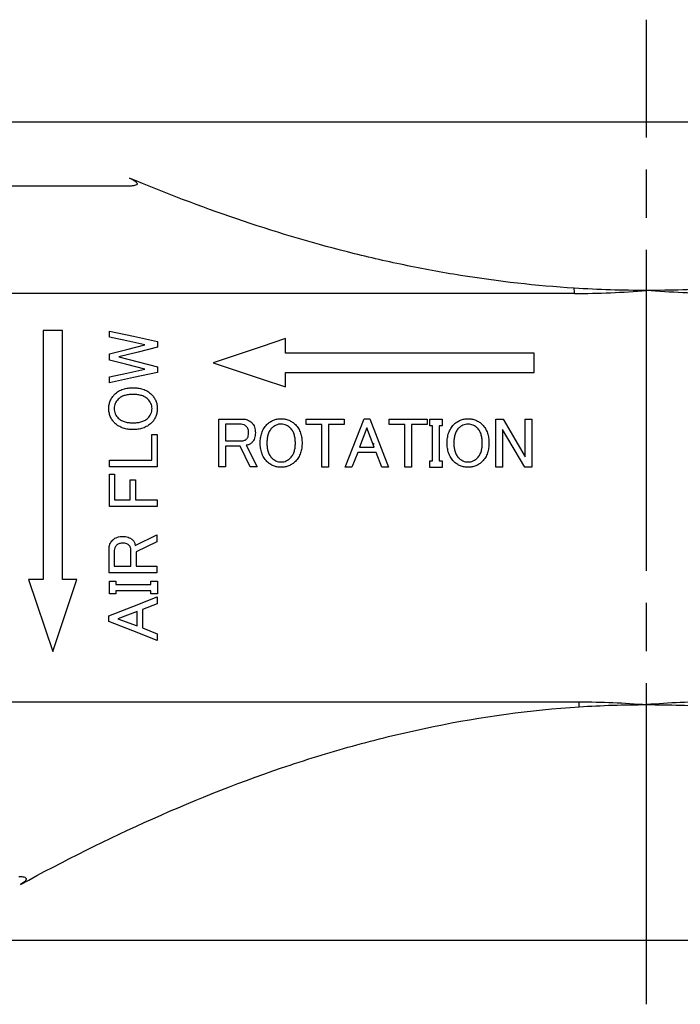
# Model space of a CAD drawing. Header units: millimetres. Extents: x 0 to 594, y 0 to 420.
# Tile 5 of 15: x 88 to 129, y 308 to 369. Entities that reach past the tile are written whole.
import ezdxf

# ---------------------------------------------------------------- set-up
doc = ezdxf.new("R2010")
doc.units = ezdxf.units.MM
doc.linetypes.add('CENTER', pattern=[27, 20, -2, 3, -2])

msp = doc.modelspace()

# ---------------------------------------------------------------- linework, layer by layer
at = {"linetype": 'CENTER'}
msp.add_line((127, 307.682), (127, 369.018), dxfattribs=at)
for p, q in [((57, 362.65), (174.5, 362.65)), ((94.729, 358.65), (57, 358.65)), ((122.499, 351.959), (84.781, 351.959)), ((89.4, 349.65), (89.4, 334.15)), ((90.6, 349.65), (89.4, 349.65)), ((90.6, 334.15), (90.6, 349.65)), ((93.527, 349.239), (93.527, 349.622)), ((104.5, 348.25), (104.5, 349.15)), ((96.533, 348.961), (96.533, 348.614)), ((93.527, 347.815), (93.527, 348.197)), ((120, 348.25), (104.5, 348.25)), ((120, 347.05), (120, 348.25)), ((96.533, 347.398), (96.533, 347.05)), ((93.527, 346.39), (93.527, 346.772)), ((104.5, 347.05), (120, 347.05)), ((104.5, 346.15), (104.5, 347.05)), ((100.353, 341.17), (100.353, 344.141)), ((100.353, 344.141), (101.824, 344.141)), ((105.784, 344.123), (108.165, 344.123)), ((105.784, 343.794), (105.784, 344.123)), ((108.165, 344.123), (108.165, 343.794)), ((108.217, 341.152), (109.398, 344.158)), ((109.398, 344.158), (109.746, 344.158)), ((109.746, 344.158), (110.927, 341.152)), ((110.953, 343.794), (110.953, 344.123)), ((110.953, 344.123), (113.333, 344.123)), ((113.333, 344.123), (113.333, 343.794)), ((113.49, 343.712), (113.49, 344.123)), ((113.49, 344.123), (114.272, 344.123)), ((114.272, 344.123), (114.272, 343.712)), ((117.609, 344.123), (118.055, 344.123)), ((117.609, 341.152), (117.609, 344.123)), ((118.055, 344.123), (119.433, 341.778)), ((119.433, 341.778), (119.433, 344.123)), ((119.433, 344.123), (119.844, 344.123)), ((119.844, 344.123), (119.844, 341.152)), ((100.764, 343.812), (100.764, 342.785)), ((101.737, 343.812), (100.764, 343.812)), ((106.763, 343.794), (105.784, 343.794)), ((106.763, 341.152), (106.763, 343.794)), ((107.174, 343.794), (107.174, 341.152)), ((108.165, 343.794), (107.174, 343.794)), ((109.572, 343.585), (109.12, 342.386)), ((110.024, 342.386), (109.572, 343.585)), ((111.932, 343.794), (110.953, 343.794)), ((111.932, 341.152), (111.932, 343.794)), ((112.343, 343.794), (112.343, 341.152)), ((113.333, 343.794), (112.343, 343.794)), ((113.669, 343.712), (113.49, 343.712)), ((113.669, 341.534), (113.669, 343.712)), ((114.08, 343.712), (114.08, 341.534)), ((114.272, 343.712), (114.08, 343.712)), ((119.41, 341.152), (118.02, 343.498)), ((118.02, 343.498), (118.02, 341.152)), ((96.168, 341.584), (96.168, 343.182)), ((96.168, 343.182), (96.497, 343.182)), ((96.497, 343.182), (96.497, 341.173)), ((100.764, 342.785), (101.79, 342.785)), ((101.668, 342.457), (100.764, 342.457)), ((100.764, 342.457), (100.764, 341.17)), ((102.293, 341.17), (101.668, 342.457)), ((102.05, 342.507), (102.728, 341.17)), ((109.12, 342.386), (110.024, 342.386)), ((110.025, 342.563), (109.934, 342.624)), ((108.999, 342.057), (108.634, 341.152)), ((110.145, 342.057), (108.999, 342.057)), ((110.51, 341.152), (110.145, 342.057)), ((93.527, 341.173), (93.527, 341.584)), ((93.527, 341.584), (96.168, 341.584)), ((96.497, 341.173), (93.527, 341.173)), ((100.764, 341.17), (100.353, 341.17)), ((102.728, 341.17), (102.293, 341.17)), ((107.174, 341.152), (106.763, 341.152)), ((108.634, 341.152), (108.217, 341.152)), ((110.927, 341.152), (110.51, 341.152)), ((112.343, 341.152), (111.932, 341.152)), ((113.49, 341.123), (113.49, 341.534)), ((113.49, 341.534), (113.669, 341.534)), ((114.272, 341.123), (113.49, 341.123)), ((114.08, 341.534), (114.272, 341.534)), ((114.272, 341.534), (114.272, 341.123)), ((118.02, 341.152), (117.609, 341.152)), ((119.844, 341.152), (119.41, 341.152)), ((93.527, 338.702), (93.527, 340.711)), ((93.527, 340.711), (93.856, 340.711)), ((93.856, 340.711), (93.856, 339.113)), ((94.83, 339.113), (94.83, 340.364)), ((94.83, 340.364), (95.159, 340.364)), ((95.159, 340.364), (95.159, 339.113)), ((96.498, 338.702), (93.527, 338.702)), ((93.856, 339.113), (94.83, 339.113)), ((95.159, 339.113), (96.498, 339.113)), ((96.498, 339.113), (96.498, 338.702)), ((95.143, 336.256), (96.481, 336.934)), ((96.481, 336.934), (96.481, 336.499)), ((96.481, 336.499), (95.194, 335.874)), ((93.509, 334.559), (93.509, 336.03)), ((93.838, 335.943), (93.838, 334.97)), ((94.865, 334.97), (94.865, 335.996)), ((95.194, 335.874), (95.194, 334.97)), ((93.838, 334.97), (94.865, 334.97)), ((95.194, 334.97), (96.481, 334.97)), ((96.481, 334.97), (96.481, 334.559)), ((96.481, 334.559), (93.509, 334.559)), ((89.4, 334.15), (88.5, 334.15)), ((88.5, 334.15), (90, 329.65)), ((90, 329.65), (91.5, 334.15)), ((91.5, 334.15), (90.6, 334.15)), ((93.527, 333.25), (93.527, 334.032)), ((93.527, 334.032), (93.938, 334.032)), ((93.938, 334.032), (93.938, 333.841)), ((93.938, 333.841), (96.116, 333.841)), ((96.116, 333.841), (96.116, 334.032)), ((96.116, 334.032), (96.527, 334.032)), ((96.527, 334.032), (96.527, 333.25)), ((93.938, 333.25), (93.527, 333.25)), ((96.116, 333.43), (93.938, 333.43)), ((93.938, 333.43), (93.938, 333.25)), ((96.116, 333.25), (96.116, 333.43)), ((96.527, 333.25), (96.116, 333.25)), ((96.498, 333.056), (96.498, 332.639)), ((96.498, 332.639), (95.593, 332.274)), ((93.492, 331.527), (93.492, 331.875)), ((95.264, 332.153), (94.065, 331.701)), ((95.264, 331.249), (95.264, 332.153)), ((95.593, 332.274), (95.593, 331.127)), ((94.065, 331.701), (95.264, 331.249)), ((95.593, 331.127), (96.498, 330.763)), ((96.498, 330.763), (96.498, 330.346)), ((61.026, 326.526), (122.804, 326.526)), ((173.5, 311.65), (57, 311.65))]:
    msp.add_line(p, q)
at = {"flags": 128}
for points in [[(93.527, 349.622), (95.023, 349.293), (96.533, 348.961)], [(95.733, 348.77), (94.626, 349.006), (93.527, 349.239)], [(104.5, 349.15), (102.991, 348.647), (101.49, 348.147), (100, 347.65)], [(93.527, 348.197), (94.626, 348.483), (95.733, 348.77)], [(96.533, 348.614), (95.321, 348.309), (94.118, 348.006)], [(95.733, 347.241), (94.626, 347.529), (93.527, 347.815)], [(94.118, 348.006), (95.321, 347.703), (96.533, 347.398)], [(93.527, 346.772), (94.626, 347.006), (95.733, 347.241)], [(100, 347.65), (101.49, 347.153), (102.991, 346.653), (104.5, 346.15)], [(96.533, 347.05), (95.023, 346.719), (93.527, 346.39)], [(93.492, 331.875), (94.988, 332.463), (96.498, 333.056)], [(96.498, 330.346), (94.988, 330.939), (93.492, 331.527)]]:
    msp.add_lwpolyline(points, dxfattribs=at)
for centre, radius, start, end in [((115.551, 351.977), 6.948, 359.85608, 2.60199), ((115.087, 326.512), 7.716, 357.77886, 0.10523)]:
    msp.add_arc(centre, radius, start, end)
for points, knots in [([(94.776, 359.15), (94.879, 359.107), (94.981, 359.06), (95.122, 358.973), (95.167, 358.941), (95.222, 358.886), (95.239, 358.867), (95.259, 358.825), (95.262, 358.803), (95.246, 358.747), (95.207, 358.723), (95.124, 358.689), (95.077, 358.678), (94.934, 358.655), (94.832, 358.65), (94.729, 358.65)], [0, 0, 0, 0, 0.25, 0.25, 0.375, 0.375, 0.4375, 0.4375, 0.5, 0.5, 0.625, 0.625, 0.75, 0.75, 1, 1, 1, 1]), ([(122.492, 352.292), (120.124, 352.442), (117.763, 352.708), (114.229, 353.276), (113.052, 353.493), (110.702, 353.983), (109.525, 354.255), (103.68, 355.742), (99.169, 357.311), (94.776, 359.15)], [0, 0, 0, 0, 0.25, 0.25, 0.375, 0.375, 0.5, 0.5, 1, 1, 1, 1]), ([(93.857, 345.675), (93.896, 345.712), (93.936, 345.748), (94.018, 345.814), (94.061, 345.844), (94.195, 345.925), (94.29, 345.968), (94.488, 346.034), (94.59, 346.057), (94.796, 346.086), (94.9, 346.09), (95.004, 346.092)], [0, 0, 0, 0, 0.125, 0.125, 0.25, 0.25, 0.5, 0.5, 0.75, 0.75, 1, 1, 1, 1]), ([(95.004, 346.092), (95.107, 346.09), (95.21, 346.086), (95.415, 346.057), (95.516, 346.035), (95.712, 345.97), (95.807, 345.928), (95.944, 345.846), (95.988, 345.815), (96.071, 345.749), (96.111, 345.712), (96.15, 345.675)], [0, 0, 0, 0, 0.25, 0.25, 0.5, 0.5, 0.75, 0.75, 0.875, 0.875, 1, 1, 1, 1]), ([(93.492, 344.789), (93.494, 344.873), (93.499, 344.957), (93.53, 345.121), (93.554, 345.2), (93.617, 345.352), (93.657, 345.424), (93.749, 345.557), (93.802, 345.617), (93.857, 345.675)], [0, 0, 0, 0, 0.25, 0.25, 0.5, 0.5, 0.75, 0.75, 1, 1, 1, 1]), ([(94.083, 345.38), (94.046, 345.341), (94.009, 345.301), (93.946, 345.214), (93.917, 345.167), (93.87, 345.066), (93.852, 345.013), (93.828, 344.902), (93.824, 344.846), (93.822, 344.789)], [0, 0, 0, 0, 0.25, 0.25, 0.5, 0.5, 0.75, 0.75, 1, 1, 1, 1]), ([(95.004, 345.675), (94.922, 345.674), (94.84, 345.672), (94.677, 345.653), (94.595, 345.639), (94.437, 345.596), (94.36, 345.568), (94.249, 345.509), (94.213, 345.487), (94.145, 345.438), (94.114, 345.409), (94.083, 345.38)], [0, 0, 0, 0, 0.25, 0.25, 0.5, 0.5, 0.75, 0.75, 0.875, 0.875, 1, 1, 1, 1]), ([(95.925, 345.38), (95.893, 345.409), (95.862, 345.438), (95.794, 345.487), (95.759, 345.508), (95.65, 345.567), (95.571, 345.596), (95.412, 345.639), (95.331, 345.653), (95.168, 345.672), (95.086, 345.674), (95.004, 345.675)], [0, 0, 0, 0, 0.125, 0.125, 0.25, 0.25, 0.5, 0.5, 0.75, 0.75, 1, 1, 1, 1]), ([(96.185, 344.789), (96.184, 344.845), (96.18, 344.902), (96.155, 345.012), (96.138, 345.064), (96.091, 345.165), (96.062, 345.212), (95.998, 345.301), (95.962, 345.341), (95.925, 345.38)], [0, 0, 0, 0, 0.25, 0.25, 0.5, 0.5, 0.75, 0.75, 1, 1, 1, 1]), ([(96.15, 345.675), (96.206, 345.617), (96.259, 345.557), (96.35, 345.425), (96.389, 345.355), (96.453, 345.201), (96.477, 345.122), (96.509, 344.957), (96.513, 344.873), (96.515, 344.789)], [0, 0, 0, 0, 0.25, 0.25, 0.5, 0.5, 0.75, 0.75, 1, 1, 1, 1]), ([(93.857, 343.903), (93.802, 343.961), (93.749, 344.02), (93.658, 344.152), (93.619, 344.222), (93.555, 344.376), (93.53, 344.455), (93.499, 344.621), (93.494, 344.705), (93.492, 344.789)], [0, 0, 0, 0, 0.25, 0.25, 0.5, 0.5, 0.75, 0.75, 1, 1, 1, 1]), ([(93.822, 344.789), (93.824, 344.732), (93.828, 344.676), (93.852, 344.566), (93.87, 344.513), (93.916, 344.413), (93.945, 344.365), (94.009, 344.277), (94.045, 344.237), (94.083, 344.198)], [0, 0, 0, 0, 0.25, 0.25, 0.5, 0.5, 0.75, 0.75, 1, 1, 1, 1]), ([(95.925, 344.198), (95.962, 344.237), (95.998, 344.277), (96.062, 344.365), (96.09, 344.411), (96.137, 344.513), (96.155, 344.566), (96.18, 344.676), (96.184, 344.732), (96.185, 344.789)], [0, 0, 0, 0, 0.25, 0.25, 0.5, 0.5, 0.75, 0.75, 1, 1, 1, 1]), ([(96.515, 344.789), (96.513, 344.705), (96.509, 344.622), (96.477, 344.458), (96.453, 344.379), (96.391, 344.228), (96.351, 344.155), (96.259, 344.021), (96.206, 343.961), (96.15, 343.903)], [0, 0, 0, 0, 0.25, 0.25, 0.5, 0.5, 0.75, 0.75, 1, 1, 1, 1]), ([(94.083, 344.198), (94.114, 344.169), (94.145, 344.14), (94.213, 344.091), (94.248, 344.07), (94.357, 344.012), (94.435, 343.983), (94.594, 343.939), (94.676, 343.925), (94.839, 343.906), (94.921, 343.904), (95.004, 343.903)], [0, 0, 0, 0, 0.125, 0.125, 0.25, 0.25, 0.5, 0.5, 0.75, 0.75, 1, 1, 1, 1]), ([(95.004, 343.903), (95.085, 343.904), (95.167, 343.906), (95.33, 343.925), (95.411, 343.939), (95.569, 343.982), (95.647, 344.01), (95.758, 344.069), (95.794, 344.091), (95.862, 344.14), (95.893, 344.169), (95.925, 344.198)], [0, 0, 0, 0, 0.25, 0.25, 0.5, 0.5, 0.75, 0.75, 0.875, 0.875, 1, 1, 1, 1]), ([(101.824, 344.141), (101.929, 344.139), (102.032, 344.126), (102.181, 344.069), (102.229, 344.046), (102.318, 343.987), (102.358, 343.951), (102.398, 343.915)], [0, 0, 0, 0, 0.5, 0.5, 0.75, 0.75, 1, 1, 1, 1]), ([(103.344, 343.793), (103.405, 343.85), (103.467, 343.905), (103.601, 343.997), (103.673, 344.036), (103.826, 344.098), (103.905, 344.122), (104.066, 344.152), (104.148, 344.156), (104.23, 344.158)], [0, 0, 0, 0, 0.25, 0.25, 0.5, 0.5, 0.75, 0.75, 1, 1, 1, 1]), ([(104.23, 344.158), (104.312, 344.156), (104.393, 344.152), (104.552, 344.123), (104.63, 344.1), (104.783, 344.038), (104.856, 343.999), (104.993, 343.906), (105.056, 343.851), (105.116, 343.793)], [0, 0, 0, 0, 0.25, 0.25, 0.5, 0.5, 0.75, 0.75, 1, 1, 1, 1]), ([(114.989, 343.793), (115.049, 343.85), (115.111, 343.905), (115.248, 343.998), (115.32, 344.037), (115.471, 344.098), (115.55, 344.122), (115.711, 344.152), (115.793, 344.156), (115.875, 344.158)], [0, 0, 0, 0, 0.25, 0.25, 0.5, 0.5, 0.75, 0.75, 1, 1, 1, 1]), ([(115.875, 344.158), (115.957, 344.156), (116.039, 344.152), (116.201, 344.121), (116.279, 344.098), (116.43, 344.037), (116.503, 343.997), (116.639, 343.905), (116.701, 343.85), (116.761, 343.793)], [0, 0, 0, 0, 0.25, 0.25, 0.5, 0.5, 0.75, 0.75, 1, 1, 1, 1]), ([(95.004, 343.486), (94.9, 343.488), (94.796, 343.492), (94.591, 343.522), (94.489, 343.544), (94.294, 343.609), (94.199, 343.651), (94.064, 343.733), (94.019, 343.763), (93.936, 343.829), (93.896, 343.866), (93.857, 343.903)], [0, 0, 0, 0, 0.25, 0.25, 0.5, 0.5, 0.75, 0.75, 0.875, 0.875, 1, 1, 1, 1]), ([(96.15, 343.903), (96.111, 343.866), (96.072, 343.829), (95.988, 343.763), (95.945, 343.734), (95.81, 343.652), (95.713, 343.608), (95.515, 343.543), (95.415, 343.521), (95.211, 343.492), (95.107, 343.488), (95.004, 343.486)], [0, 0, 0, 0, 0.125, 0.125, 0.25, 0.25, 0.5, 0.5, 0.75, 0.75, 1, 1, 1, 1]), ([(102.068, 343.671), (102.023, 343.715), (101.974, 343.753), (101.86, 343.8), (101.799, 343.811), (101.737, 343.812)], [0, 0, 0, 0, 0.5, 0.5, 1, 1, 1, 1]), ([(102.207, 343.289), (102.205, 343.36), (102.198, 343.431), (102.164, 343.529), (102.15, 343.561), (102.114, 343.62), (102.091, 343.646), (102.068, 343.671)], [0, 0, 0, 0, 0.5, 0.5, 0.75, 0.75, 1, 1, 1, 1]), ([(102.398, 343.915), (102.436, 343.874), (102.472, 343.831), (102.531, 343.735), (102.555, 343.682), (102.61, 343.52), (102.622, 343.405), (102.624, 343.289)], [0, 0, 0, 0, 0.25, 0.25, 0.5, 0.5, 1, 1, 1, 1]), ([(102.927, 342.646), (102.929, 342.752), (102.934, 342.857), (102.964, 343.066), (102.987, 343.168), (103.054, 343.365), (103.098, 343.46), (103.18, 343.594), (103.209, 343.637), (103.273, 343.717), (103.309, 343.755), (103.344, 343.793)], [0, 0, 0, 0, 0.25, 0.25, 0.5, 0.5, 0.75, 0.75, 0.875, 0.875, 1, 1, 1, 1]), ([(103.64, 343.567), (103.612, 343.537), (103.584, 343.507), (103.535, 343.442), (103.514, 343.407), (103.455, 343.298), (103.426, 343.22), (103.382, 343.061), (103.367, 342.979), (103.348, 342.813), (103.345, 342.73), (103.344, 342.646)], [0, 0, 0, 0, 0.125, 0.125, 0.25, 0.25, 0.5, 0.5, 0.75, 0.75, 1, 1, 1, 1]), ([(104.23, 343.828), (104.175, 343.826), (104.12, 343.823), (104.014, 343.8), (103.962, 343.783), (103.86, 343.737), (103.812, 343.709), (103.722, 343.644), (103.68, 343.606), (103.64, 343.567)], [0, 0, 0, 0, 0.25, 0.25, 0.5, 0.5, 0.75, 0.75, 1, 1, 1, 1]), ([(104.821, 343.567), (104.781, 343.606), (104.739, 343.643), (104.65, 343.708), (104.602, 343.736), (104.501, 343.782), (104.448, 343.799), (104.34, 343.823), (104.285, 343.826), (104.23, 343.828)], [0, 0, 0, 0, 0.25, 0.25, 0.5, 0.5, 0.75, 0.75, 1, 1, 1, 1]), ([(105.116, 342.646), (105.115, 342.73), (105.113, 342.813), (105.094, 342.978), (105.079, 343.06), (105.035, 343.221), (105.006, 343.298), (104.947, 343.405), (104.926, 343.441), (104.877, 343.507), (104.849, 343.537), (104.821, 343.567)], [0, 0, 0, 0, 0.25, 0.25, 0.5, 0.5, 0.75, 0.75, 0.875, 0.875, 1, 1, 1, 1]), ([(105.116, 343.793), (105.152, 343.755), (105.187, 343.717), (105.252, 343.637), (105.281, 343.595), (105.362, 343.463), (105.407, 343.366), (105.474, 343.168), (105.497, 343.067), (105.527, 342.858), (105.531, 342.752), (105.533, 342.646)], [0, 0, 0, 0, 0.125, 0.125, 0.25, 0.25, 0.5, 0.5, 0.75, 0.75, 1, 1, 1, 1]), ([(114.572, 342.646), (114.574, 342.751), (114.578, 342.856), (114.609, 343.064), (114.631, 343.166), (114.697, 343.362), (114.741, 343.457), (114.823, 343.592), (114.852, 343.635), (114.917, 343.717), (114.953, 343.755), (114.989, 343.793)], [0, 0, 0, 0, 0.25, 0.25, 0.5, 0.5, 0.75, 0.75, 0.875, 0.875, 1, 1, 1, 1]), ([(115.284, 343.567), (115.256, 343.537), (115.228, 343.506), (115.179, 343.44), (115.158, 343.405), (115.099, 343.297), (115.07, 343.218), (115.026, 343.059), (115.012, 342.978), (114.993, 342.813), (114.99, 342.729), (114.989, 342.646)], [0, 0, 0, 0, 0.125, 0.125, 0.25, 0.25, 0.5, 0.5, 0.75, 0.75, 1, 1, 1, 1]), ([(115.875, 343.828), (115.82, 343.826), (115.765, 343.823), (115.656, 343.799), (115.604, 343.782), (115.504, 343.736), (115.456, 343.708), (115.366, 343.643), (115.325, 343.606), (115.284, 343.567)], [0, 0, 0, 0, 0.25, 0.25, 0.5, 0.5, 0.75, 0.75, 1, 1, 1, 1]), ([(116.466, 343.567), (116.426, 343.606), (116.385, 343.643), (116.294, 343.708), (116.247, 343.736), (116.147, 343.782), (116.094, 343.799), (115.986, 343.823), (115.931, 343.826), (115.875, 343.828)], [0, 0, 0, 0, 0.25, 0.25, 0.5, 0.5, 0.75, 0.75, 1, 1, 1, 1]), ([(116.761, 342.646), (116.76, 342.729), (116.758, 342.812), (116.739, 342.977), (116.724, 343.059), (116.68, 343.219), (116.651, 343.296), (116.593, 343.404), (116.572, 343.439), (116.522, 343.506), (116.494, 343.537), (116.466, 343.567)], [0, 0, 0, 0, 0.25, 0.25, 0.5, 0.5, 0.75, 0.75, 0.875, 0.875, 1, 1, 1, 1]), ([(116.761, 343.793), (116.797, 343.755), (116.833, 343.717), (116.898, 343.636), (116.927, 343.593), (117.008, 343.461), (117.052, 343.364), (117.119, 343.166), (117.142, 343.065), (117.172, 342.857), (117.176, 342.751), (117.178, 342.646)], [0, 0, 0, 0, 0.125, 0.125, 0.25, 0.25, 0.5, 0.5, 0.75, 0.75, 1, 1, 1, 1]), ([(101.79, 342.785), (101.844, 342.788), (101.897, 342.794), (101.974, 342.825), (101.998, 342.838), (102.044, 342.87), (102.064, 342.888), (102.085, 342.907)], [0, 0, 0, 0, 0.5, 0.5, 0.75, 0.75, 1, 1, 1, 1]), ([(102.085, 342.907), (102.108, 342.932), (102.129, 342.958), (102.161, 343.018), (102.174, 343.051), (102.2, 343.151), (102.205, 343.22), (102.207, 343.289)], [0, 0, 0, 0, 0.25, 0.25, 0.5, 0.5, 1, 1, 1, 1]), ([(102.624, 343.289), (102.623, 343.232), (102.62, 343.174), (102.604, 343.06), (102.591, 343.004), (102.555, 342.897), (102.532, 342.844), (102.473, 342.747), (102.436, 342.705), (102.398, 342.664)], [0, 0, 0, 0, 0.25, 0.25, 0.5, 0.5, 0.75, 0.75, 1, 1, 1, 1]), ([(102.398, 342.664), (102.373, 342.642), (102.349, 342.62), (102.295, 342.585), (102.266, 342.571), (102.177, 342.533), (102.114, 342.519), (102.05, 342.507)], [0, 0, 0, 0, 0.25, 0.25, 0.5, 0.5, 1, 1, 1, 1]), ([(103.344, 341.5), (103.309, 341.537), (103.274, 341.575), (103.209, 341.656), (103.18, 341.699), (103.098, 341.833), (103.054, 341.927), (102.987, 342.124), (102.964, 342.228), (102.934, 342.436), (102.929, 342.541), (102.927, 342.646)], [0, 0, 0, 0, 0.125, 0.125, 0.25, 0.25, 0.5, 0.5, 0.75, 0.75, 1, 1, 1, 1]), ([(103.344, 342.646), (103.345, 342.563), (103.348, 342.48), (103.367, 342.314), (103.382, 342.232), (103.426, 342.072), (103.455, 341.995), (103.514, 341.887), (103.535, 341.852), (103.584, 341.786), (103.612, 341.756), (103.64, 341.726)], [0, 0, 0, 0, 0.25, 0.25, 0.5, 0.5, 0.75, 0.75, 0.875, 0.875, 1, 1, 1, 1]), ([(104.821, 341.726), (104.849, 341.756), (104.877, 341.786), (104.925, 341.851), (104.947, 341.886), (105.006, 341.995), (105.035, 342.073), (105.079, 342.232), (105.094, 342.314), (105.113, 342.48), (105.115, 342.563), (105.116, 342.646)], [0, 0, 0, 0, 0.125, 0.125, 0.25, 0.25, 0.5, 0.5, 0.75, 0.75, 1, 1, 1, 1]), ([(105.533, 342.646), (105.531, 342.541), (105.527, 342.435), (105.497, 342.226), (105.474, 342.125), (105.407, 341.928), (105.363, 341.832), (105.282, 341.699), (105.252, 341.656), (105.187, 341.575), (105.152, 341.537), (105.116, 341.5)], [0, 0, 0, 0, 0.25, 0.25, 0.5, 0.5, 0.75, 0.75, 0.875, 0.875, 1, 1, 1, 1]), ([(114.989, 341.5), (114.953, 341.538), (114.918, 341.576), (114.853, 341.657), (114.823, 341.701), (114.741, 341.835), (114.698, 341.93), (114.631, 342.127), (114.609, 342.23), (114.578, 342.437), (114.574, 342.541), (114.572, 342.646)], [0, 0, 0, 0, 0.125, 0.125, 0.25, 0.25, 0.5, 0.5, 0.75, 0.75, 1, 1, 1, 1]), ([(114.989, 342.646), (114.99, 342.563), (114.993, 342.481), (115.012, 342.315), (115.026, 342.234), (115.07, 342.074), (115.099, 341.997), (115.157, 341.889), (115.179, 341.853), (115.228, 341.786), (115.256, 341.756), (115.284, 341.726)], [0, 0, 0, 0, 0.25, 0.25, 0.5, 0.5, 0.75, 0.75, 0.875, 0.875, 1, 1, 1, 1]), ([(116.466, 341.726), (116.494, 341.756), (116.522, 341.786), (116.571, 341.852), (116.592, 341.888), (116.651, 341.996), (116.681, 342.075), (116.724, 342.234), (116.739, 342.315), (116.758, 342.48), (116.76, 342.563), (116.761, 342.646)], [0, 0, 0, 0, 0.125, 0.125, 0.25, 0.25, 0.5, 0.5, 0.75, 0.75, 1, 1, 1, 1]), ([(117.178, 342.646), (117.176, 342.541), (117.172, 342.437), (117.142, 342.228), (117.119, 342.127), (117.053, 341.931), (117.01, 341.835), (116.928, 341.7), (116.898, 341.658), (116.833, 341.576), (116.797, 341.538), (116.761, 341.5)], [0, 0, 0, 0, 0.25, 0.25, 0.5, 0.5, 0.75, 0.75, 0.875, 0.875, 1, 1, 1, 1]), ([(103.64, 341.726), (103.68, 341.687), (103.721, 341.649), (103.811, 341.585), (103.858, 341.557), (103.96, 341.511), (104.012, 341.493), (104.12, 341.47), (104.175, 341.466), (104.23, 341.465)], [0, 0, 0, 0, 0.25, 0.25, 0.5, 0.5, 0.75, 0.75, 1, 1, 1, 1]), ([(104.23, 341.465), (104.285, 341.466), (104.34, 341.47), (104.447, 341.493), (104.499, 341.51), (104.601, 341.556), (104.648, 341.584), (104.739, 341.649), (104.78, 341.686), (104.821, 341.726)], [0, 0, 0, 0, 0.25, 0.25, 0.5, 0.5, 0.75, 0.75, 1, 1, 1, 1]), ([(115.284, 341.726), (115.325, 341.687), (115.366, 341.65), (115.456, 341.585), (115.504, 341.557), (115.603, 341.511), (115.656, 341.494), (115.765, 341.47), (115.82, 341.466), (115.875, 341.465)], [0, 0, 0, 0, 0.25, 0.25, 0.5, 0.5, 0.75, 0.75, 1, 1, 1, 1]), ([(115.875, 341.465), (115.931, 341.466), (115.986, 341.47), (116.094, 341.494), (116.146, 341.511), (116.246, 341.556), (116.295, 341.585), (116.385, 341.65), (116.426, 341.687), (116.466, 341.726)], [0, 0, 0, 0, 0.25, 0.25, 0.5, 0.5, 0.75, 0.75, 1, 1, 1, 1]), ([(104.23, 341.135), (104.149, 341.137), (104.067, 341.141), (103.908, 341.17), (103.83, 341.193), (103.677, 341.255), (103.605, 341.294), (103.467, 341.387), (103.405, 341.442), (103.344, 341.5)], [0, 0, 0, 0, 0.25, 0.25, 0.5, 0.5, 0.75, 0.75, 1, 1, 1, 1]), ([(105.116, 341.5), (105.056, 341.442), (104.994, 341.388), (104.859, 341.296), (104.788, 341.257), (104.634, 341.195), (104.556, 341.171), (104.394, 341.141), (104.312, 341.137), (104.23, 341.135)], [0, 0, 0, 0, 0.25, 0.25, 0.5, 0.5, 0.75, 0.75, 1, 1, 1, 1]), ([(115.875, 341.135), (115.793, 341.137), (115.711, 341.141), (115.549, 341.171), (115.471, 341.195), (115.32, 341.256), (115.247, 341.295), (115.111, 341.388), (115.049, 341.443), (114.989, 341.5)], [0, 0, 0, 0, 0.25, 0.25, 0.5, 0.5, 0.75, 0.75, 1, 1, 1, 1]), ([(116.761, 341.5), (116.701, 341.443), (116.639, 341.388), (116.503, 341.295), (116.431, 341.256), (116.279, 341.195), (116.2, 341.171), (116.039, 341.141), (115.957, 341.137), (115.875, 341.135)], [0, 0, 0, 0, 0.25, 0.25, 0.5, 0.5, 0.75, 0.75, 1, 1, 1, 1]), ([(93.735, 336.604), (93.778, 336.644), (93.822, 336.681), (93.92, 336.74), (93.972, 336.762), (94.134, 336.817), (94.248, 336.828), (94.361, 336.83)], [0, 0, 0, 0, 0.25, 0.25, 0.5, 0.5, 1, 1, 1, 1]), ([(94.361, 336.83), (94.473, 336.828), (94.587, 336.817), (94.747, 336.763), (94.799, 336.741), (94.898, 336.682), (94.943, 336.644), (94.986, 336.604)], [0, 0, 0, 0, 0.5, 0.5, 0.75, 0.75, 1, 1, 1, 1]), ([(93.509, 336.03), (93.51, 336.084), (93.513, 336.138), (93.532, 336.244), (93.546, 336.296), (93.584, 336.394), (93.608, 336.442), (93.666, 336.528), (93.7, 336.566), (93.735, 336.604)], [0, 0, 0, 0, 0.25, 0.25, 0.5, 0.5, 0.75, 0.75, 1, 1, 1, 1]), ([(93.979, 336.274), (93.937, 336.231), (93.9, 336.184), (93.851, 336.069), (93.839, 336.007), (93.838, 335.943)], [0, 0, 0, 0, 0.5, 0.5, 1, 1, 1, 1]), ([(94.361, 336.413), (94.292, 336.412), (94.222, 336.405), (94.125, 336.371), (94.093, 336.358), (94.032, 336.322), (94.005, 336.298), (93.979, 336.274)], [0, 0, 0, 0, 0.5, 0.5, 0.75, 0.75, 1, 1, 1, 1]), ([(94.743, 336.291), (94.717, 336.315), (94.69, 336.337), (94.628, 336.368), (94.596, 336.381), (94.497, 336.406), (94.429, 336.411), (94.361, 336.413)], [0, 0, 0, 0, 0.25, 0.25, 0.5, 0.5, 1, 1, 1, 1]), ([(94.865, 335.996), (94.863, 336.024), (94.862, 336.052), (94.852, 336.107), (94.844, 336.133), (94.823, 336.183), (94.81, 336.208), (94.779, 336.251), (94.761, 336.271), (94.743, 336.291)], [0, 0, 0, 0, 0.25, 0.25, 0.5, 0.5, 0.75, 0.75, 1, 1, 1, 1]), ([(94.986, 336.604), (95.007, 336.58), (95.028, 336.556), (95.063, 336.504), (95.078, 336.475), (95.117, 336.386), (95.131, 336.321), (95.143, 336.256)], [0, 0, 0, 0, 0.25, 0.25, 0.5, 0.5, 1, 1, 1, 1]), ([(127, 326.35), (127.698, 326.35), (128.397, 326.339), (129.798, 326.293), (130.501, 326.259), (131.202, 326.213)], [0, 0, 0, 0, 0.5, 0.5, 1, 1, 1, 1]), ([(87.996, 315.15), (90.692, 316.62), (93.433, 317.992), (99.025, 320.49), (101.877, 321.616), (105.528, 322.831), (106.262, 323.064), (107.741, 323.51), (108.485, 323.723), (110.721, 324.326), (112.216, 324.682), (116.721, 325.599), (119.747, 326.014), (122.798, 326.213)], [0, 0, 0, 0, 0.25, 0.25, 0.5, 0.5, 0.5625, 0.5625, 0.625, 0.625, 0.75, 0.75, 1, 1, 1, 1]), ([(87.888, 315.65), (87.977, 315.65), (88.063, 315.645), (88.184, 315.621), (88.222, 315.61), (88.291, 315.578), (88.322, 315.556), (88.352, 315.494), (88.348, 315.454), (88.307, 315.378), (88.274, 315.343), (88.166, 315.249), (88.082, 315.197), (87.996, 315.15)], [0, 0, 0, 0, 0.25, 0.25, 0.375, 0.375, 0.5, 0.5, 0.625, 0.625, 0.75, 0.75, 1, 1, 1, 1])]:
    msp.add_open_spline(points, degree=3, knots=knots)
for points in [[(127, 352.15), (125.495, 352.15), (123.992, 352.198), (122.492, 352.292)], [(122.499, 351.959), (124, 351.959), (125.502, 352.032), (127, 352.15)], [(131.508, 352.292), (130.003, 352.197), (128.5, 352.15), (127, 352.15)], [(131.501, 351.959), (130, 351.959), (128.498, 352.032), (127, 352.15)], [(122.798, 326.213), (124.193, 326.304), (125.594, 326.35), (127, 326.35)], [(122.804, 326.526), (124.203, 326.526), (125.603, 326.46), (127, 326.35)], [(131.196, 326.526), (129.797, 326.526), (128.397, 326.46), (127, 326.35)]]:
    msp.add_open_spline(points, degree=3)

doc.saveas('drawing.dxf')
